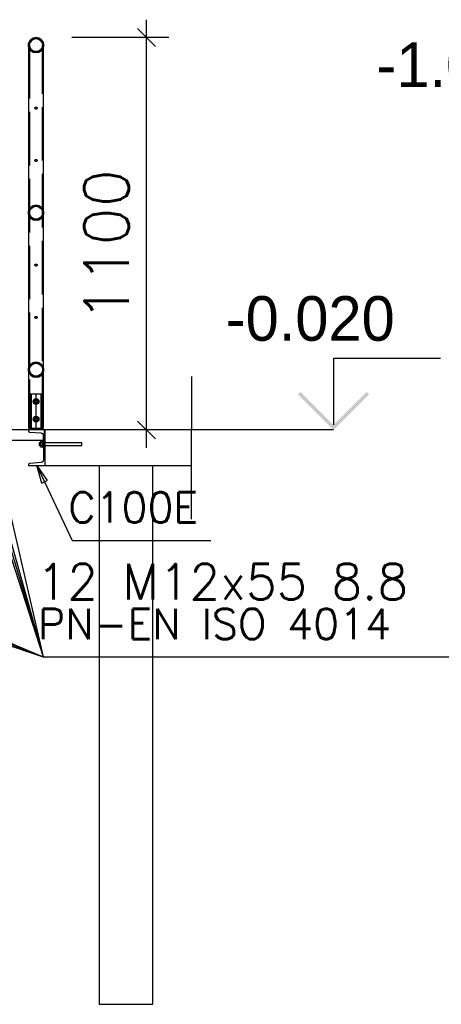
# Paper-space layout '450x700' of a CAD drawing. Header units: millimetres. Extents: x 0 to 420, y 0 to 695.
# Tile 29 of 86: x 47 to 71, y 278 to 333. Entities that reach past the tile are written whole.
import ezdxf

# ---------------------------------------------------------------- set-up
doc = ezdxf.new("R2010")
doc.units = ezdxf.units.MM
doc.linetypes.add('ACAD_ISO02W100', pattern=[15, 12, -3])
doc.linetypes.add('ACAD_ISO04W100', pattern=[30, 24, -3, 0, -3])
doc.layers.get('0').update_dxf_attribs({"linetype": 'CONTINUOUS'})
doc.layers.add('AS_DIM_ON', color=7, linetype='CONTINUOUS')
doc.layers.add('AS_INS_ON', color=7, linetype='CONTINUOUS')
doc.styles.add('ROMANS', font='romans')
doc.styles.add('Simplex.shx', font='simplex.shx', dxfattribs={"height": 2})
doc.linetypes.add('ZIGZAG', pattern='A,0.00254,-5.08,[131,ltypeshp.shx,S=5.08,R=0,X=-5.08,Y=0],-10.16,[131,ltypeshp.shx,S=5.08,R=180,X=5.08,Y=0],-5.08', length=20.32254)

psp = doc.layouts.new('450x700')

# ---------------------------------------------------------------- hatches: boundary and pattern name
at = {"layer": 'AS_INS_ON'}
psp.add_hatch(color=7, dxfattribs=at).paths.add_polyline_path([(63.061, 312.627), (62.92, 312.486), (64.92, 310.486), (66.92, 312.486), (66.778, 312.627), (64.92, 310.769)])

# ---------------------------------------------------------------- linework, layer by layer
at = {"linetype": 'Continuous', "ltscale": 0.25}
for p, q in [((47.931, 332.362), (47.839, 332.224)), ((48.068, 332.454), (47.931, 332.362)), ((48.23, 332.486), (48.068, 332.454)), ((48.393, 332.454), (48.23, 332.486)), ((48.53, 332.362), (48.393, 332.454)), ((48.622, 332.224), (48.53, 332.362)), ((47.839, 332.224), (47.806, 332.062)), ((47.806, 332.062), (47.806, 310.586)), ((48.654, 332.062), (48.622, 332.224)), ((48.654, 310.586), (48.654, 332.062)), ((48.159, 312.211), (48.087, 312.086)), ((48.087, 312.086), (48.159, 311.961)), ((48.302, 312.211), (48.159, 312.211)), ((48.159, 311.961), (48.302, 311.961)), ((48.374, 312.086), (48.302, 312.211)), ((48.302, 311.961), (48.374, 312.086)), ((48.159, 311.211), (48.087, 311.086)), ((48.087, 311.086), (48.159, 310.961)), ((48.302, 311.211), (48.159, 311.211)), ((48.159, 310.961), (48.302, 310.961)), ((48.374, 311.086), (48.302, 311.211)), ((48.302, 310.961), (48.374, 311.086)), ((48.698, 310.486), (21.588, 310.486)), ((47.806, 310.586), (47.839, 310.586)), ((47.839, 310.586), (47.931, 310.586)), ((47.893, 310.586), (47.893, 310.486)), ((47.931, 310.586), (48.068, 310.586)), ((48.068, 310.586), (48.23, 310.586)), ((48.23, 310.586), (48.393, 310.586)), ((48.393, 310.586), (48.53, 310.586)), ((48.53, 310.586), (48.622, 310.586)), ((48.567, 310.486), (48.567, 310.586)), ((48.622, 310.586), (48.654, 310.586)), ((48.73, 310.486), (48.698, 310.486)), ((48.698, 309.886), (48.698, 310.486)), ((56.957, 310.486), (48.73, 310.486)), ((48.73, 310.486), (48.73, 308.486)), ((48.698, 309.886), (22.288, 309.886)), ((48.474, 309.766), (48.4, 309.766)), ((48.4, 309.766), (48.4, 309.76)), ((48.4, 309.76), (48.4, 309.743)), ((48.4, 309.743), (48.4, 309.717)), ((48.4, 309.717), (48.4, 309.686)), ((48.4, 309.686), (48.4, 309.655)), ((48.61, 309.83), (48.474, 309.83)), ((48.474, 309.83), (48.474, 309.758)), ((48.61, 309.758), (48.474, 309.758)), ((48.474, 309.758), (48.474, 309.614)), ((48.64, 309.866), (48.61, 309.866)), ((48.61, 309.863), (48.61, 309.866)), ((48.61, 309.852), (48.61, 309.863)), ((48.61, 309.836), (48.61, 309.852)), ((48.61, 309.813), (48.61, 309.836)), ((48.61, 309.786), (48.61, 309.813)), ((48.61, 309.755), (48.61, 309.786)), ((48.61, 309.721), (48.61, 309.755)), ((48.61, 309.686), (48.61, 309.721)), ((48.61, 309.651), (48.61, 309.686)), ((48.64, 309.886), (48.64, 308.797)), ((48.4, 309.655), (48.4, 309.629)), ((48.4, 309.629), (48.4, 309.612)), ((48.4, 309.612), (48.4, 309.606)), ((48.4, 309.606), (48.474, 309.606)), ((48.61, 309.614), (48.474, 309.614)), ((48.474, 309.614), (48.474, 309.542)), ((48.474, 309.542), (48.61, 309.542)), ((48.61, 309.617), (48.61, 309.651)), ((48.61, 309.586), (48.61, 309.617)), ((48.61, 309.559), (48.61, 309.586)), ((48.61, 309.536), (48.61, 309.559)), ((48.61, 309.52), (48.61, 309.536)), ((48.61, 309.509), (48.61, 309.52)), ((48.61, 309.506), (48.61, 309.509)), ((48.61, 309.506), (48.64, 309.506)), ((48.512, 308.657), (47.866, 308.606)), ((47.81, 308.546), (47.81, 308.486)), ((47.81, 308.486), (48.73, 308.486)), ((48.73, 308.486), (56.957, 308.486)), ((51.78, 308.486), (51.78, 278.286)), ((54.78, 278.286), (54.78, 308.486)), ((51.78, 278.286), (54.78, 278.286))]:
    psp.add_line(p, q, dxfattribs=at)
at = {"color": 84, "linetype": 'ACAD_ISO02W100', "ltscale": 0.25}
for p, q in [((47.972, 332.321), (47.892, 332.202)), ((47.972, 332.321), (48.09, 332.4)), ((48.09, 332.4), (48.23, 332.428)), ((48.231, 332.428), (48.371, 332.4)), ((48.371, 332.4), (48.489, 332.321)), ((48.569, 332.202), (48.489, 332.321)), ((47.839, 331.9), (47.806, 332.062)), ((47.931, 331.762), (47.839, 331.9)), ((47.864, 332.062), (47.892, 332.202)), ((47.892, 331.922), (47.864, 332.062)), ((47.864, 332.062), (47.864, 310.586)), ((47.972, 331.803), (47.892, 331.922)), ((47.931, 331.762), (48.068, 331.67)), ((48.09, 331.724), (47.972, 331.803)), ((48.489, 331.803), (48.371, 331.724)), ((48.393, 331.67), (48.53, 331.762)), ((48.569, 331.922), (48.489, 331.803)), ((48.622, 331.9), (48.53, 331.762)), ((48.569, 332.202), (48.596, 332.062)), ((48.596, 332.062), (48.569, 331.922)), ((48.596, 310.586), (48.596, 332.062)), ((48.654, 332.062), (48.622, 331.9)), ((48.068, 331.67), (48.23, 331.638)), ((48.23, 331.696), (48.09, 331.724)), ((48.371, 331.724), (48.23, 331.696)), ((48.23, 331.638), (48.393, 331.67)), ((47.931, 322.962), (47.839, 322.824)), ((48.068, 323.054), (47.931, 322.962)), ((47.972, 322.921), (48.068, 322.985)), ((48.23, 323.086), (48.068, 323.054)), ((48.068, 322.985), (48.09, 323)), ((48.09, 323), (48.23, 323.028)), ((48.393, 323.054), (48.23, 323.086)), ((48.23, 323.028), (48.371, 323)), ((48.371, 323), (48.393, 322.985)), ((48.53, 322.962), (48.393, 323.054)), ((48.393, 322.985), (48.489, 322.921)), ((48.622, 322.824), (48.53, 322.962)), ((47.839, 322.824), (47.806, 322.662)), ((47.806, 322.662), (47.839, 322.5)), ((47.839, 322.5), (47.931, 322.362)), ((47.864, 322.662), (47.892, 322.802)), ((47.892, 322.522), (47.864, 322.662)), ((47.892, 322.802), (47.931, 322.859)), ((47.931, 322.465), (47.892, 322.522)), ((47.931, 322.859), (47.972, 322.921)), ((47.972, 322.403), (47.931, 322.465)), ((48.068, 322.339), (47.972, 322.403)), ((48.489, 322.403), (48.393, 322.339)), ((48.489, 322.921), (48.53, 322.859)), ((48.53, 322.465), (48.489, 322.403)), ((48.53, 322.859), (48.569, 322.802)), ((48.569, 322.522), (48.53, 322.465)), ((48.53, 322.362), (48.622, 322.5)), ((48.569, 322.802), (48.596, 322.662)), ((48.596, 322.662), (48.569, 322.522)), ((48.654, 322.662), (48.622, 322.824)), ((48.622, 322.5), (48.654, 322.662)), ((47.931, 322.362), (48.068, 322.27)), ((48.09, 322.324), (48.068, 322.339)), ((48.068, 322.27), (48.23, 322.238)), ((48.23, 322.296), (48.09, 322.324)), ((48.371, 322.324), (48.23, 322.296)), ((48.23, 322.238), (48.393, 322.27)), ((48.393, 322.339), (48.371, 322.324)), ((48.393, 322.27), (48.53, 322.362)), ((47.931, 314.162), (47.839, 314.024)), ((48.068, 314.254), (47.931, 314.162)), ((47.931, 314.059), (47.972, 314.121)), ((47.972, 314.121), (48.068, 314.185)), ((48.23, 314.286), (48.068, 314.254)), ((48.068, 314.185), (48.09, 314.2)), ((48.09, 314.2), (48.23, 314.228)), ((48.393, 314.254), (48.23, 314.286)), ((48.23, 314.228), (48.371, 314.2)), ((48.371, 314.2), (48.393, 314.185)), ((48.53, 314.162), (48.393, 314.254)), ((48.393, 314.185), (48.489, 314.121)), ((48.489, 314.121), (48.53, 314.059)), ((48.622, 314.024), (48.53, 314.162)), ((47.839, 314.024), (47.806, 313.862)), ((47.806, 313.862), (47.839, 313.7)), ((47.839, 313.7), (47.931, 313.562)), ((47.864, 313.862), (47.892, 314.002)), ((47.892, 313.722), (47.864, 313.862)), ((47.892, 314.002), (47.931, 314.059)), ((47.931, 313.665), (47.892, 313.722)), ((47.972, 313.603), (47.931, 313.665)), ((47.931, 313.562), (48.068, 313.47)), ((48.068, 313.539), (47.972, 313.603)), ((48.09, 313.524), (48.068, 313.539)), ((48.393, 313.539), (48.371, 313.524)), ((48.489, 313.603), (48.393, 313.539)), ((48.393, 313.47), (48.53, 313.562)), ((48.53, 313.665), (48.489, 313.603)), ((48.53, 314.059), (48.569, 314.002)), ((48.569, 313.722), (48.53, 313.665)), ((48.53, 313.562), (48.622, 313.7)), ((48.569, 314.002), (48.596, 313.862)), ((48.596, 313.862), (48.569, 313.722)), ((48.654, 313.862), (48.622, 314.024)), ((48.622, 313.7), (48.654, 313.862)), ((48.068, 313.47), (48.23, 313.438)), ((48.23, 313.496), (48.09, 313.524)), ((48.371, 313.524), (48.23, 313.496)), ((48.23, 313.438), (48.393, 313.47)), ((47.992, 312.486), (47.893, 312.486)), ((47.893, 312.486), (47.893, 310.586)), ((47.951, 312.486), (47.951, 310.486)), ((48.23, 312.486), (47.992, 312.486)), ((48.469, 312.486), (48.23, 312.486)), ((48.567, 312.486), (48.469, 312.486)), ((48.509, 310.486), (48.509, 312.486)), ((48.567, 310.586), (48.567, 312.486)), ((48.13, 312.086), (48.16, 312.157)), ((48.16, 312.015), (48.13, 312.086)), ((48.16, 312.157), (48.23, 312.186)), ((48.23, 311.986), (48.16, 312.015)), ((48.23, 312.186), (48.301, 312.157)), ((48.301, 312.015), (48.23, 311.986)), ((48.301, 312.157), (48.33, 312.086)), ((48.33, 312.086), (48.301, 312.015)), ((48.13, 311.086), (48.16, 311.157)), ((48.16, 311.015), (48.13, 311.086)), ((48.16, 311.157), (48.23, 311.186)), ((48.23, 310.986), (48.16, 311.015)), ((48.23, 311.186), (48.301, 311.157)), ((48.301, 311.015), (48.23, 310.986)), ((48.301, 311.157), (48.33, 311.086)), ((48.33, 311.086), (48.301, 311.015)), ((47.81, 310.486), (47.81, 310.426)), ((47.866, 310.366), (48.512, 310.315)), ((48.64, 309.886), (48.64, 310.175)), ((48.73, 309.786), (48.64, 309.786)), ((48.73, 309.766), (48.64, 309.766)), ((50.8, 309.766), (48.73, 309.766)), ((50.8, 309.764), (50.8, 309.766)), ((50.8, 309.76), (50.8, 309.764)), ((50.8, 309.753), (50.8, 309.76)), ((50.8, 309.743), (50.8, 309.753)), ((50.8, 309.73), (50.8, 309.743)), ((50.8, 309.717), (50.8, 309.73)), ((50.8, 309.702), (50.8, 309.717)), ((50.8, 309.686), (50.8, 309.702)), ((50.8, 309.67), (50.8, 309.686)), ((48.64, 309.606), (48.73, 309.606)), ((48.64, 309.586), (48.73, 309.586)), ((48.73, 309.606), (50.8, 309.606)), ((50.8, 309.655), (50.8, 309.67)), ((50.8, 309.642), (50.8, 309.655)), ((50.8, 309.629), (50.8, 309.642)), ((50.8, 309.62), (50.8, 309.629)), ((50.8, 309.612), (50.8, 309.62)), ((50.8, 309.608), (50.8, 309.612)), ((50.8, 309.606), (50.8, 309.608))]:
    psp.add_line(p, q, dxfattribs=at)
at = {"color": 7, "linetype": 'Continuous', "ltscale": 0.25}
for p, q in [((56.957, 313.486), (56.957, 310.486)), ((56.957, 305.486), (56.957, 308.486))]:
    psp.add_line(p, q, dxfattribs=at)
at = {"color": 10, "linetype": 'ACAD_ISO04W100', "ltscale": 0.25}
for p, q in [((48.23, 310.486), (48.23, 312.486)), ((48.442, 309.486), (48.442, 309.486))]:
    psp.add_line(p, q, dxfattribs=at)
at = {"color": 7, "linetype": 'ZIGZAG', "ltscale": 0.25}
psp.add_line((56.957, 308.486), (56.957, 310.486), dxfattribs=at)
at = {"color": 7}
for p in [(21.778, 309.035), (45.22, 309.034), (46.02, 309.034), (20.978, 307.035), (21.669, 307.391), (45.507, 307.391), (46.02, 307.034)]:
    psp.add_line(p, (48.634, 297.765), dxfattribs=at)
at = {"color": 0, "linetype": 'ByBlock', "lineweight": -2}
for p, q in [((48.548, 307.511, 993.91), (48.27, 308.486, 993.91)), ((48.27, 308.486, 993.91), (48.849, 307.654, 993.91)), ((48.548, 307.511, 993.91), (48.849, 307.654, 993.91))]:
    psp.add_line(p, q, dxfattribs=at)
at = {"color": 7}
for points in [[(20.978, 309.035), (48.634, 297.765), (71.586, 297.765)], [(48.27, 308.486), (50.258, 304.294), (58.029, 304.294)]]:
    psp.add_lwpolyline(points, dxfattribs=at)
at = {"color": 84, "linetype": 'ACAD_ISO02W100', "ltscale": 0.25}
for centre, radius in [((48.23, 332.062), 0.424), ((48.23, 332.062), 0.366), ((48.23, 328.529), 0.06), ((48.23, 325.595), 0.06), ((48.23, 322.662), 0.424), ((48.23, 322.662), 0.366), ((48.23, 319.729), 0.06), ((48.23, 316.795), 0.06), ((48.23, 313.862), 0.424), ((48.23, 313.862), 0.366), ((48.23, 312.086), 0.08), ((48.23, 311.086), 0.08)]:
    psp.add_circle(centre, radius, dxfattribs=at)
at = {"linetype": 'Continuous', "ltscale": 0.25}
for centre in [(48.23, 312.086), (48.23, 311.086)]:
    psp.add_circle(centre, 0.16, dxfattribs=at)
at = {"color": 84, "linetype": 'ACAD_ISO02W100', "ltscale": 0.25}
psp.add_arc((47.87, 310.426), 0.06, 180, 265.426, dxfattribs=at)
at = {"color": 84, "linetype": 'ACAD_ISO02W100', "ltscale": 0.25, "extrusion": (-2.32186e-13, -5.02797e-13, -1)}
psp.add_arc((-48.5, 310.175), 0.14, 94.574, 180, dxfattribs=at)
at = {"linetype": 'Continuous', "ltscale": 0.25}
psp.add_arc((47.87, 308.546), 0.06, 94.574, 180, dxfattribs=at)
at = {"linetype": 'Continuous', "ltscale": 0.25, "extrusion": (-2.32186e-13, 5.02797e-13, -1)}
psp.add_arc((-48.5, 308.797), 0.14, 180, 265.426, dxfattribs=at)
at = {"layer": 'AS_DIM_ON', "color": 8}
for p, q in [((54.431, 309.486), (54.431, 333.486)), ((55.681, 332.486), (50.23, 332.486)), ((55.681, 310.486), (50.73, 310.486))]:
    psp.add_line(p, q, dxfattribs=at)
at = {"layer": 'AS_DIM_ON', "color": 8, "linetype": 'ByBlock', "lineweight": -2}
for p, q in [((54.931, 331.986, 993.91), (53.931, 332.986, 993.91)), ((53.931, 310.986, 993.91), (54.931, 309.986, 993.91))]:
    psp.add_line(p, q, dxfattribs=at)
at = {"layer": 'AS_INS_ON', "color": 7}
for p, q in [((70.92, 314.486), (64.92, 314.486)), ((64.92, 314.486), (64.92, 310.769)), ((64.92, 310.486), (56.973, 310.486))]:
    psp.add_line(p, q, dxfattribs=at)

# ---------------------------------------------------------------- texts
at = {"color": 7, "style": 'Simplex.shx'}
for s, height, p in [('C100E', 1.7, (50.04, 305.294)), ('12 M12x55 8.8', 2, (48.272, 300.975)), ('PN-EN ISO 4014', 1.7, (48.336, 298.765))]:
    psp.add_text(s, height=height, dxfattribs=at).set_placement(p)
at = {"layer": 'AS_DIM_ON', "color": 9, "style": 'ROMANS'}
psp.add_text('1100', height=2.5, rotation=90, dxfattribs=at).set_placement((53.431, 316.54))
at = {"layer": 'AS_INS_ON', "color": 7}
for s, p in [('-1.020', (67.335, 329.709)), ('-0.020', (58.878, 315.486))]:
    psp.add_text(s, height=2.5, dxfattribs=at).set_placement(p)

doc.saveas('drawing.dxf')
